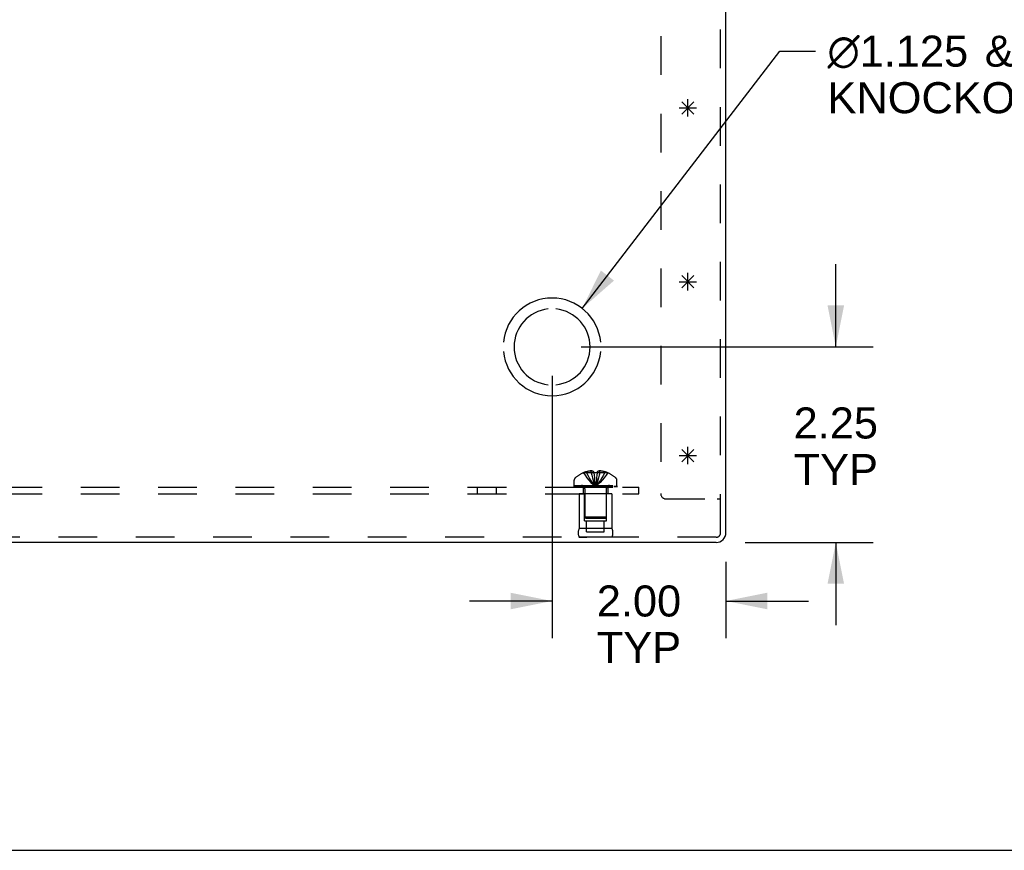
# Model space of a CAD drawing. Header units: inches. Extents: x 0 to 81, y 0 to 52.4.
# Tile 3 of 17: x 27.8 to 39.2, y 0 to 9.6. Entities that reach past the tile are written whole.
import ezdxf

# ---------------------------------------------------------------- set-up
doc = ezdxf.new("R2010")
doc.units = ezdxf.units.IN
doc.header["$LTSCALE"] = 4.452381
doc.header["$MEASUREMENT"] = 0
doc.linetypes.add('HIDDEN', pattern=[0.2, 0.1, -0.1])
doc.layers.get('0').update_dxf_attribs({"linetype": 'CONTINUOUS'})
for name, color, linetype in [('DEFAULT_2', 8, 'HIDDEN'), ('DIMENSIONS', 7, 'CONTINUOUS'), ('OPEN', 7, 'CONTINUOUS'), ('SPOTWELDS', 7, 'CONTINUOUS'), ('SUBPANEL', 7, 'CONTINUOUS')]:
    doc.layers.add(name, color=color, linetype=linetype)
doc.styles.get("Standard").update_dxf_attribs({"font": 'arial.ttf'})
doc.dimstyles.new('DIMSTYLE_1', dxfattribs={"dimtxt": 0.357143, "dimasz": 0.47619, "dimexe": 0.09, "dimexo": 0.07, "dimgap": 0.0375, "dimtad": 0, "dimtih": 1, "dimtoh": 1, "dimzin": 4, "dimdsep": 46, "dimtxsty": 'Standard', "dimblk": '_FILLED', "dimblk1": '_FILLED', "dimblk2": '_FILLED', "dimcen": 0.09, "dimadec": 3, "dimazin": 1, "dimtfac": 1, "dimtdec": 3, "dimtofl": 0, "dimtmove": 0, "dimatfit": 3, "dimldrblk": '_FILLED', "dimfxl": 0, "dimtolj": 1, "dimtzin": 4, "dimarcsym": 0})
doc.dimstyles.get("Standard").update_dxf_attribs({"dimtxt": 0.404762, "dimasz": 0.47619, "dimexe": 0.09, "dimexo": 0.07, "dimgap": 0.09, "dimtad": 0, "dimtih": 1, "dimtoh": 1, "dimdec": 3, "dimzin": 4, "dimdsep": 46, "dimtxsty": 'Standard', "dimblk": '_FILLED', "dimblk1": '_FILLED', "dimblk2": '_FILLED', "dimcen": 0.09, "dimadec": 3, "dimazin": 1, "dimtp": 0.001, "dimtm": 0.001, "dimtfac": 1, "dimtdec": 3, "dimtofl": 0, "dimtmove": 0, "dimatfit": 3, "dimldrblk": '_FILLED', "dimfxl": 0, "dimtolj": 1, "dimtzin": 4, "dimarcsym": 0})

# ---------------------------------------------------------------- blocks, each defined once
blk = doc.blocks.new('_FILLED')
at = {"color": 0, "linetype": 'ByBlock'}
blk.add_solid([(0, 0), (-1, 0.2), (-1, -0.2)], dxfattribs=at)
blk = doc.blocks.new('*D19')
at = {"layer": 'DIMENSIONS', "color": 2, "linetype": 'Continuous'}
for p, q in [((37.235, 5.792), (37.235, 6.744)), ((34.303, 5.792), (37.664, 5.792)), ((36.191, 3.542), (37.664, 3.542)), ((37.235, 3.542), (37.235, 2.589))]:
    blk.add_line(p, q, dxfattribs=at)
at = {"layer": 'DIMENSIONS', "color": 2, "linetype": 'Continuous', "xscale": 0.4761904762, "yscale": 0.4761904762, "zscale": 0.4761904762}
for p, rotation in [((37.235, 5.792), 270), ((37.235, 3.542), 90)]:
    blk.add_blockref('_FILLED', p, dxfattribs=dict(at, rotation=rotation))
at = {"layer": 'DIMENSIONS', "color": 2, "linetype": 'Continuous', "insert": (37.235, 5.095), "char_height": 0.3571, "width": 0.97053, "attachment_point": 2, "line_spacing_factor": 0.9}
blk.add_mtext('2.25\\PTYP', dxfattribs=at)
blk = doc.blocks.new('*D20')
at = {"layer": 'DIMENSIONS', "color": 2, "linetype": 'Continuous'}
for p, q in [((33.97, 5.458), (33.97, 2.44)), ((35.97, 3.32), (35.97, 2.44)), ((33.97, 2.868), (33.018, 2.868)), ((35.97, 2.868), (36.922, 2.868))]:
    blk.add_line(p, q, dxfattribs=at)
at = {"layer": 'DIMENSIONS', "color": 2, "linetype": 'Continuous', "xscale": 0.4761904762, "yscale": 0.4761904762, "zscale": 0.4761904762}
blk.add_blockref('_FILLED', (33.97, 2.868), dxfattribs=at)
at = {"layer": 'DIMENSIONS', "color": 2, "linetype": 'Continuous', "xscale": 0.4761904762, "yscale": 0.4761904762, "zscale": 0.4761904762, "rotation": 180}
blk.add_blockref('_FILLED', (35.97, 2.868), dxfattribs=at)
at = {"layer": 'DIMENSIONS', "color": 2, "linetype": 'Continuous', "insert": (34.97, 3.047), "char_height": 0.3571, "width": 0.97053, "attachment_point": 2, "line_spacing_factor": 0.9}
blk.add_mtext('2.00\\PTYP', dxfattribs=at)

msp = doc.modelspace()

# ---------------------------------------------------------------- linework, layer by layer
at = {"color": 3, "linetype": 'Continuous'}
for p, q in [((35.97, 3.654), (35.97, 10.851)), ((35.858, 3.542), (16.082, 3.542))]:
    msp.add_line(p, q, dxfattribs=at)
at = {"color": 7, "linetype": 'Continuous'}
msp.add_line((0, 0), (80.952, 0), dxfattribs=at)
at = {"color": 3, "linetype": 'Continuous'}
msp.add_arc((35.858, 3.654), 0.112, 270, 360, dxfattribs=at)
at = {"layer": 'DEFAULT_2', "color": 8, "linetype": 'HIDDEN'}
for p, q in [((35.91, 3.654), (35.91, 11.542)), ((35.22, 11.146), (35.22, 4.105)), ((34.33, 4.343), (34.329, 4.343)), ((34.331, 4.343), (34.33, 4.343)), ((34.452, 4.343), (34.331, 4.343)), ((34.365, 4.343), (34.365, 4.356)), ((34.42, 4.343), (34.42, 4.365)), ((34.452, 4.343), (34.452, 4.356)), ((34.452, 4.343), (34.452, 4.343)), ((34.485, 4.314), (34.483, 4.286)), ((34.488, 4.343), (34.485, 4.314)), ((34.488, 4.356), (34.488, 4.343)), ((34.609, 4.343), (34.488, 4.343)), ((34.488, 4.343), (34.488, 4.343)), ((34.52, 4.343), (34.52, 4.365)), ((34.574, 4.343), (34.574, 4.356)), ((34.61, 4.343), (34.609, 4.343)), ((34.61, 4.343), (34.61, 4.343)), ((34.224, 4.197), (34.224, 4.258)), ((34.224, 4.197), (34.716, 4.197)), ((34.467, 4.207), (34.47, 4.182)), ((34.467, 4.207), (34.47, 4.182)), ((34.716, 4.197), (34.716, 4.258)), ((34.224, 4.192), (34.716, 4.192)), ((34.224, 4.177), (34.224, 4.192)), ((34.224, 4.177), (34.716, 4.177)), ((34.232, 4.192), (34.232, 4.177)), ((34.25, 4.177), (34.25, 4.192)), ((34.271, 4.177), (34.271, 4.192)), ((34.277, 4.192), (34.277, 4.177)), ((34.282, 4.177), (34.282, 4.192)), ((34.658, 4.102), (34.282, 4.102)), ((34.282, 4.102), (34.282, 3.702)), ((34.302, 4.177), (34.302, 4.192)), ((34.312, 4.177), (34.312, 4.192)), ((34.33, 4.177), (34.33, 4.192)), ((34.345, 3.79), (34.345, 4.102)), ((34.346, 4.16), (34.346, 3.832)), ((34.353, 4.192), (34.353, 4.177)), ((34.364, 4.177), (34.364, 4.192)), ((34.399, 4.177), (34.399, 4.192)), ((34.403, 4.177), (34.403, 4.192)), ((34.537, 4.177), (34.537, 4.192)), ((34.541, 4.192), (34.541, 4.177)), ((34.576, 4.177), (34.576, 4.192)), ((34.587, 4.177), (34.587, 4.192)), ((34.594, 4.16), (34.594, 3.832)), ((34.595, 3.79), (34.595, 4.102)), ((34.61, 4.177), (34.61, 4.192)), ((34.628, 4.192), (34.628, 4.177)), ((34.638, 4.177), (34.638, 4.192)), ((34.658, 4.177), (34.658, 4.192)), ((34.658, 4.102), (34.658, 3.702)), ((34.663, 4.177), (34.663, 4.192)), ((34.669, 4.177), (34.669, 4.192)), ((34.69, 4.192), (34.69, 4.177)), ((34.708, 4.177), (34.708, 4.192)), ((34.716, 4.192), (34.716, 4.177)), ((35.283, 4.042), (35.87, 4.042)), ((35.87, 4.042), (35.91, 4.042)), ((34.345, 3.79), (34.595, 3.79)), ((34.594, 3.832), (34.346, 3.832)), ((34.356, 3.822), (34.346, 3.832)), ((34.356, 3.822), (34.584, 3.822)), ((34.368, 3.665), (34.368, 3.79)), ((34.571, 3.665), (34.571, 3.79)), ((34.584, 3.822), (34.594, 3.832)), ((34.658, 3.702), (34.282, 3.702)), ((34.368, 3.665), (34.571, 3.665)), ((35.858, 3.602), (16.082, 3.602)), ((34.658, 3.602), (34.282, 3.602)), ((34.282, 3.602), (34.37, 3.602)), ((34.658, 3.602), (34.57, 3.602))]:
    msp.add_line(p, q, dxfattribs=at)
for points in [[(34.33, 4.343), (34.349, 4.314), (34.371, 4.286), (34.393, 4.258), (34.417, 4.232), (34.443, 4.207), (34.47, 4.182)], [(34.42, 4.365), (34.415, 4.364), (34.41, 4.364), (34.405, 4.363), (34.4, 4.363), (34.394, 4.362), (34.389, 4.361), (34.383, 4.36), (34.378, 4.359), (34.372, 4.357), (34.365, 4.356)], [(34.365, 4.343), (34.38, 4.314), (34.396, 4.286), (34.413, 4.259), (34.431, 4.232), (34.45, 4.207), (34.47, 4.182)], [(34.452, 4.356), (34.448, 4.358), (34.444, 4.359), (34.44, 4.361), (34.436, 4.362), (34.432, 4.363), (34.428, 4.364), (34.424, 4.364), (34.42, 4.365)], [(34.42, 4.343), (34.427, 4.314), (34.435, 4.286), (34.443, 4.259), (34.451, 4.232), (34.46, 4.207), (34.47, 4.182)], [(34.488, 4.343), (34.482, 4.343), (34.476, 4.343), (34.47, 4.343), (34.464, 4.343), (34.458, 4.343), (34.452, 4.343)], [(34.452, 4.343), (34.455, 4.314), (34.457, 4.286), (34.46, 4.258), (34.463, 4.232)], [(34.452, 4.343), (34.455, 4.314), (34.457, 4.286), (34.46, 4.259), (34.463, 4.232), (34.467, 4.207)], [(34.52, 4.343), (34.513, 4.314), (34.505, 4.286), (34.497, 4.259), (34.489, 4.232), (34.48, 4.207), (34.47, 4.182)], [(34.574, 4.343), (34.56, 4.314), (34.544, 4.286), (34.527, 4.259), (34.509, 4.232), (34.49, 4.207), (34.47, 4.182)], [(34.61, 4.343), (34.591, 4.314), (34.569, 4.286), (34.547, 4.258), (34.523, 4.232), (34.497, 4.207), (34.47, 4.182)], [(34.52, 4.365), (34.516, 4.364), (34.512, 4.364), (34.508, 4.363), (34.504, 4.362), (34.5, 4.361), (34.496, 4.359), (34.492, 4.358), (34.488, 4.356)], [(34.574, 4.356), (34.568, 4.357), (34.562, 4.359), (34.557, 4.36), (34.551, 4.361), (34.546, 4.362), (34.54, 4.363), (34.535, 4.363), (34.53, 4.364), (34.525, 4.364), (34.52, 4.365)], [(34.483, 4.286), (34.48, 4.258), (34.477, 4.232), (34.473, 4.207), (34.47, 4.182)], [(34.48, 4.259), (34.477, 4.232), (34.473, 4.207), (34.47, 4.182)]]:
    msp.add_lwpolyline(points, dxfattribs=at)
for centre, radius, start, end in [((34.47, 4.015), 0.357, 113.1727, 130.9334), ((34.47, 4.015), 0.357, 107.0407, 113.0017), ((34.47, 4.015), 0.357, 66.9983, 72.9593), ((34.47, 4.015), 0.357, 49.0666, 66.8273), ((34.259, 4.258), 0.035, 130.9334, 180), ((34.309, 4.16), 0.0372, 59.9503, 90), ((34.631, 4.16), 0.0372, 90, 120.0497), ((34.681, 4.258), 0.035, 0, 49.0666), ((34.309, 4.16), 0.0372, 0, 27.5399), ((34.631, 4.16), 0.0372, 152.4601, 180), ((35.283, 4.105), 0.063, 180, 270), ((34.369, 3.652), 0.1, 150.0508, 209.9492), ((34.571, 3.652), 0.1, 330.0508, 29.9492), ((35.858, 3.654), 0.052, 270, 360)]:
    msp.add_arc(centre, radius, start, end, dxfattribs=at)
at = {"layer": 'OPEN', "color": 40, "linetype": 'Continuous'}
for radius, start, end in [(0.562, 5.6112, 174.3888), (0.438, 95.9037, 264.0963), (0.438, 275.9037, 84.0963), (0.562, 185.6112, 354.3888)]:
    msp.add_arc((33.97, 5.792), radius, start, end, dxfattribs=at)
at = {"layer": 'SPOTWELDS', "color": 40, "linetype": 'Continuous'}
for p, q in [((35.462, 8.471), (35.603, 8.612)), ((35.462, 8.612), (35.603, 8.471)), ((35.532, 8.442), (35.532, 8.642)), ((35.432, 8.542), (35.632, 8.542)), ((35.462, 6.612), (35.603, 6.471)), ((35.462, 6.471), (35.603, 6.612)), ((35.532, 6.442), (35.532, 6.642)), ((35.432, 6.542), (35.632, 6.542)), ((35.432, 4.542), (35.632, 4.542)), ((35.462, 4.612), (35.603, 4.471)), ((35.462, 4.471), (35.603, 4.612)), ((35.532, 4.442), (35.532, 4.642))]:
    msp.add_line(p, q, dxfattribs=at)
at = {"layer": 'SUBPANEL', "color": 8, "linetype": 'HIDDEN'}
for p, q in [((16.97, 4.177), (34.97, 4.177)), ((16.97, 4.102), (34.97, 4.102)), ((33.111, 4.102), (33.111, 4.177)), ((33.329, 4.102), (33.329, 4.177)), ((34.329, 4.177), (34.329, 4.102)), ((34.61, 4.177), (34.61, 4.102)), ((34.97, 4.102), (34.97, 4.177))]:
    msp.add_line(p, q, dxfattribs=at)

# ---------------------------------------------------------------- texts
at = {"layer": 'DIMENSIONS', "color": 2, "linetype": 'Continuous', "insert": (37.001, 9.373), "char_height": 0.357143, "width": 10.31864, "attachment_point": 1, "line_spacing_factor": 0.9}
msp.add_mtext(' \\fgdt;{\\fgdt;n}\\fArial;1.125 {\\ftxt.shx;\\W0.166667;\\H0.357143; }& \\fgdt;{\\fgdt;n}\\fArial;0.875 LASER CUT DOUBLE\\P KNOCKOUTS. (x2 TYP ON TOP & BOTTOM)', dxfattribs=at)

# ---------------------------------------------------------------- dimensions: what is measured, and where the dimension line sits
at = {"layer": 'DIMENSIONS', "color": 2, "linetype": 'Continuous'}
for base, p1, p2, angle, picture, middle in [((37.235, 5.792), (36.121, 3.542), (34.233, 5.792), 90, '*D19', (37.235, 4.649)), ((33.97, 2.868), (35.97, 3.39), (33.97, 5.528), 180, '*D20', (34.97, 2.601))]:
    dim = msp.add_linear_dim(base=base, p1=p1, p2=p2, angle=angle, text='<>\\PTYP', dimstyle='DIMSTYLE_1', dxfattribs=at)
    dim.commit()
    dim.dimension.update_dxf_attribs({"geometry": picture, "text_midpoint": middle, "dimtype": 160})

# ---------------------------------------------------------------- leaders
at = {"layer": 'DIMENSIONS', "color": 2, "linetype": 'Continuous', "annotation_type": 0, "has_hookline": 1, "hookline_direction": 1, "text_width": 10.322}
msp.add_leader([(34.317, 6.235), (36.591, 9.195), (37.001, 9.195)], dimstyle='Standard', override={"dimtad": 0}, dxfattribs=at)

doc.saveas('drawing.dxf')
